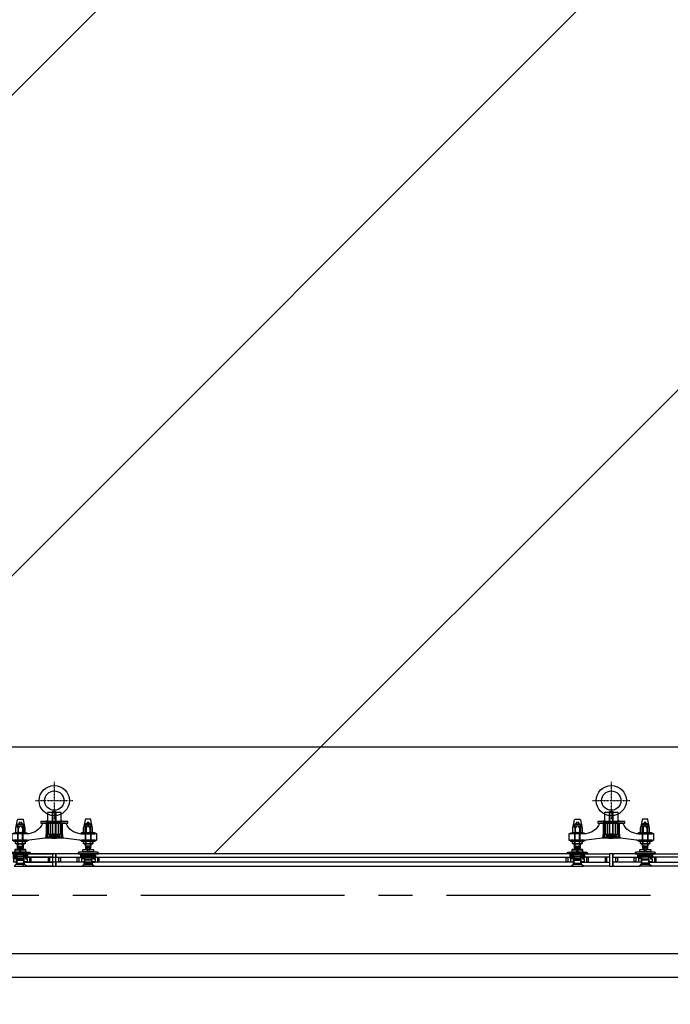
# Model space of a CAD drawing. Extents: x -66955 to 52345, y -20450 to 69550.
# Tile 55 of 94: x 24613 to 26529, y -5270 to -2370. Entities that reach past the tile are written whole.
import ezdxf

# ---------------------------------------------------------------- set-up
doc = ezdxf.new("R2010")
doc.units = 0
doc.header["$MEASUREMENT"] = 0
doc.linetypes.add('DASHDOT', pattern=[1, 0.5, -0.25, 0, -0.25])
doc.linetypes.add('HIDDEN', pattern=[0.375, 0.25, -0.125])
doc.layers.get('DEFPOINTS').update_dxf_attribs({"linetype": 'CONTINUOUS'})
for name, color, linetype in [('-E8-', 7, 'CONTINUOUS'), ('BEGGR--11-', 7, 'CONTINUOUS'), ('BEGGR--17-', 7, 'CONTINUOUS'), ('BEGGR--21-', 7, 'CONTINUOUS'), ('BEGGR--22-', 7, 'CONTINUOUS'), ('BEGGR--28-', 7, 'CONTINUOUS'), ('STRAMIEN--E7-', 7, 'CONTINUOUS')]:
    doc.layers.add(name, color=color, linetype=linetype)
doc.styles.add('txt', font='TXT', dxfattribs={"height": 0.2})
doc.dimstyles.new('MSADIM', dxfattribs={"dimtxt": 175, "dimasz": 175, "dimexe": 87.5, "dimexo": -87.5, "dimgap": 0, "dimtad": 1, "dimdec": 0, "dimzin": 2, "dimtxsty": 'txt', "dimtsz": 175, "dimcen": 175, "dimazin": 3, "dimtfac": 1, "dimtdec": 0, "dimtofl": 0, "dimtmove": 0, "dimatfit": 3, "dimtvp": 87.5, "dimtolj": 1, "dimtzin": 2})

# ---------------------------------------------------------------- blocks, each defined once
blk = doc.blocks.new('*N128')
at = {"layer": '-E8-', "color": 7, "linetype": 'CONTINUOUS'}
for p, q in [((20982.5, 2244.5), (21157.5, 2419.5)), ((21070, 2244.5), (21070, 2419.5)), ((27637.5, 2419.5), (27462.5, 2244.5)), ((27550, 2419.5), (27550, 2244.5)), ((21070, 2332), (27550, 2332))]:
    blk.add_line(p, q, dxfattribs=at)
at = {"layer": 'DEFPOINTS', "color": 0, "linetype": 'BYBLOCK'}
for p in [(27550, 3624), (25817.28, 2419.5), (21070, 2332), (21070, -8526)]:
    blk.add_point(p, dxfattribs=at).dxf.unprotected_set("ltscale", 0)
at = {"layer": '-E8-', "color": 7, "linetype": 'CONTINUOUS', "insert": (24572, 2419.5), "char_height": 175, "width": 5048.34, "attachment_point": 4, "style": 'txt'}
blk.add_mtext('{\\A0;6480 (as v  -  hart balie)}', dxfattribs=at)
blk = doc.blocks.new('*M533')
at = {"layer": 'BEGGR--17-', "color": 7, "linetype": 'CONTINUOUS'}
blk.add_lwpolyline([(9195.7, 2282.1), (9185.7, 2282.1), (9185.7, 2245.6), (9195.7, 2245.6), (9195.7, 2282.1)], close=True, dxfattribs=at)
blk = doc.blocks.new('*M534')
at = {"layer": 'BEGGR--17-', "color": 7, "linetype": 'CONTINUOUS'}
blk.add_lwpolyline([(9170.7, 2381.5), (9166.7, 2377.5), (9170.7, 2377.5), (9170.7, 2381.5)], close=True, dxfattribs=at)
blk = doc.blocks.new('*O535')
at = {"layer": 'BEGGR--17-', "color": 7, "linetype": 'CONTINUOUS'}
for points in [[(-2.4, 10.5), (-2.4, 2.5), (0.1, 2.5), (0.6, 3), (0.6, 10), (0.1, 10.5)], [(0.6, 3), (0.6, 10), (1.1, 10.5), (1.6, 10.5), (2.1, 10), (2.1, 3), (1.6, 2.5), (1.1, 2.5)]]:
    blk.add_lwpolyline(points, close=True, dxfattribs=at)
at = {"layer": 'BEGGR--21-', "color": 7, "linetype": 'CONTINUOUS'}
for points in [[(-3.9, -9.5), (5.2, -9.5), (5.2, 10.5), (-5.1, 10.5), (-5.1, 2.5), (1.1, 2.5), (1.1, -0.5), (-3.9, -0.5)], [(-2.4, 10.5), (-4.6, 10.5), (-5.1, 10), (-5.1, 3), (-4.6, 2.5), (-2.4, 2.5)], [(-3.8, 1), (-2.3, 2.4), (1.1, 2.5), (1.1, -0.5), (-3.8, -0.5)], [(5.2, 9.5), (4.9, 9.5), (4.9, 4.5), (5.2, 4.5)], [(-3.9, -9.5), (5.2, -9.5), (5.2, -10.5), (-3.9, -10.5)]]:
    blk.add_lwpolyline(points, close=True, dxfattribs=at)
blk.add_lwpolyline([(5.2, 10.1), (5.2, 4.5), (4.7, 4.5), (4.7, 10.5), (4.7, 10.5, -0.414214), (5.1, 10.1)], format="xyb", dxfattribs=at)
blk = doc.blocks.new('*O536')
at = {"layer": 'BEGGR--17-', "color": 7, "linetype": 'CONTINUOUS'}
for points in [[(-0.7, 3), (-0.7, 10), (-1.2, 10.5), (-1.7, 10.5), (-2.2, 10), (-2.2, 3), (-1.7, 2.5), (-1.2, 2.5)], [(2.3, 10.5), (2.3, 2.5), (-0.2, 2.5), (-0.7, 3), (-0.7, 10), (-0.2, 10.5)]]:
    blk.add_lwpolyline(points, close=True, dxfattribs=at)
at = {"layer": 'BEGGR--21-', "color": 7, "linetype": 'CONTINUOUS'}
for points in [[(3.9, -9.5), (-5.2, -9.5), (-5.2, 10.5), (5.1, 10.5), (5.1, 2.5), (-1.1, 2.5), (-1.1, -0.5), (3.9, -0.5)], [(-5.2, 9.5), (-4.9, 9.5), (-4.9, 4.5), (-5.2, 4.5)], [(3.8, 1), (2.3, 2.4), (-1.1, 2.5), (-1.1, -0.5), (3.8, -0.5)], [(2.4, 10.5), (4.6, 10.5), (5.1, 10), (5.1, 3), (4.6, 2.5), (2.4, 2.5)], [(3.9, -9.5), (-5.2, -9.5), (-5.2, -10.5), (3.9, -10.5)]]:
    blk.add_lwpolyline(points, close=True, dxfattribs=at)
blk.add_lwpolyline([(-5.2, 10.1), (-5.2, 4.5), (-4.7, 4.5), (-4.7, 10.5), (-4.8, 10.5, 0.414214), (-5.2, 10.1)], format="xyb", dxfattribs=at)
blk = doc.blocks.new('*O537')
at = {"layer": 'BEGGR--11-', "color": 7, "linetype": 'CONTINUOUS'}
for p, q in [((-5, 38.9), (5, 38.9)), ((-4.1, -27), (-4.1, 39.8)), ((4.1, -27), (4.1, 39.8))]:
    blk.add_line(p, q, dxfattribs=at)
at = {"layer": 'BEGGR--21-', "color": 7, "linetype": 'CONTINUOUS'}
for p, q in [((-7, -38.5), (7, -38.5)), ((-4.6, -37.7), (-4.6, -31.5)), ((4.6, -37.7), (4.6, -31.5))]:
    blk.add_line(p, q, dxfattribs=at)
for points in [[(-5, -31.5), (-5, 38.9), (-4.1, 39.8), (4.1, 39.8), (5, 38.9), (5, -31.5)], [(-5, -27), (-5, 38.9), (5, 38.9), (5, -27)]]:
    blk.add_lwpolyline(points, close=True, dxfattribs=at)
blk.add_lwpolyline([(-9.2, -37.6), (-9.2, -31.5), (9.2, -31.5), (9.2, -37.6, -0.373606), (4.6, -37.7, -0.171676), (-4.6, -37.7, -0.373634), (-9.2, -37.6)], format="xyb", dxfattribs=at)
blk = doc.blocks.new('*M538')
at = {"layer": 'BEGGR--17-', "color": 7, "linetype": 'CONTINUOUS'}
blk.add_lwpolyline([(-8351.5, 2381.5), (-8347.5, 2377.5), (-8351.5, 2377.5), (-8351.5, 2381.5)], close=True, dxfattribs=at)
blk = doc.blocks.new('*O539')
at = {"layer": 'BEGGR--17-', "color": 7, "linetype": 'CONTINUOUS'}
for points in [[(-0.7, 3), (-0.7, 10), (-1.2, 10.5), (-1.7, 10.5), (-2.2, 10), (-2.2, 3), (-1.7, 2.5), (-1.2, 2.5)], [(2.3, 10.5), (2.3, 2.5), (-0.2, 2.5), (-0.7, 3), (-0.7, 10), (-0.2, 10.5)]]:
    blk.add_lwpolyline(points, close=True, dxfattribs=at)
at = {"layer": 'BEGGR--21-', "color": 7, "linetype": 'CONTINUOUS'}
for points in [[(3.9, -9.5), (-5.2, -9.5), (-5.2, 10.5), (5.1, 10.5), (5.1, 2.5), (-1.1, 2.5), (-1.1, -0.5), (3.9, -0.5)], [(-5.2, 9.5), (-4.9, 9.5), (-4.9, 4.5), (-5.2, 4.5)], [(3.8, 1), (2.3, 2.4), (-1.1, 2.5), (-1.1, -0.5), (3.8, -0.5)], [(2.4, 10.5), (4.6, 10.5), (5.1, 10), (5.1, 3), (4.6, 2.5), (2.4, 2.5)], [(3.9, -9.5), (-5.2, -9.5), (-5.2, -10.5), (3.9, -10.5)]]:
    blk.add_lwpolyline(points, close=True, dxfattribs=at)
blk.add_lwpolyline([(-5.2, 10.1), (-5.2, 4.5), (-4.7, 4.5), (-4.7, 10.5), (-4.8, 10.5, 0.414214), (-5.2, 10.1)], format="xyb", dxfattribs=at)
blk = doc.blocks.new('*O540')
at = {"layer": 'BEGGR--17-', "color": 7, "linetype": 'CONTINUOUS'}
for points in [[(-2.4, 10.5), (-2.4, 2.5), (0.1, 2.5), (0.6, 3), (0.6, 10), (0.1, 10.5)], [(0.6, 3), (0.6, 10), (1.1, 10.5), (1.6, 10.5), (2.1, 10), (2.1, 3), (1.6, 2.5), (1.1, 2.5)]]:
    blk.add_lwpolyline(points, close=True, dxfattribs=at)
at = {"layer": 'BEGGR--21-', "color": 7, "linetype": 'CONTINUOUS'}
for points in [[(-3.9, -9.5), (5.2, -9.5), (5.2, 10.5), (-5.1, 10.5), (-5.1, 2.5), (1.1, 2.5), (1.1, -0.5), (-3.9, -0.5)], [(-2.4, 10.5), (-4.6, 10.5), (-5.1, 10), (-5.1, 3), (-4.6, 2.5), (-2.4, 2.5)], [(-3.8, 1), (-2.3, 2.4), (1.1, 2.5), (1.1, -0.5), (-3.8, -0.5)], [(5.2, 9.5), (4.9, 9.5), (4.9, 4.5), (5.2, 4.5)], [(-3.9, -9.5), (5.2, -9.5), (5.2, -10.5), (-3.9, -10.5)]]:
    blk.add_lwpolyline(points, close=True, dxfattribs=at)
blk.add_lwpolyline([(5.2, 10.1), (5.2, 4.5), (4.7, 4.5), (4.7, 10.5), (4.7, 10.5, -0.414214), (5.1, 10.1)], format="xyb", dxfattribs=at)
blk = doc.blocks.new('*O532')
at = {"layer": 'BEGGR--21-', "color": 7, "linetype": 'CONTINUOUS'}
for p, q in [((-116, -90.2), (-84, -90.2)), ((116, -90.2), (84, -90.2))]:
    blk.add_line(p, q, dxfattribs=at)
for points in [[(-20, 7.8), (20, 7.8), (20, 34.1), (-20, 34.1)], [(-107.5, -0.8), (-106, 0.8), (-93, 0.8), (-91.5, -0.8)], [(-40, 2.8), (40, 2.8), (40, 7.8), (-40, 7.8)], [(-24, -30.9), (24, -30.9), (24, 2.8), (-24, 2.8)], [(-21, -38.4), (21, -38.4), (21, 2.8), (-21, 2.8)], [(-18, -30.9), (18, -30.9), (18, 2.8), (-18, 2.8)], [(-12, -30.9), (12, -30.9), (12, 2.8), (-12, 2.8)], [(107.5, -0.8), (106, 0.8), (93, 0.8), (91.5, -0.8)], [(-119.5, -25.2), (-79.5, -25.2), (-79.5, -28.2), (-119.5, -28.2)], [(-108, -47.2), (-92, -47.2), (-92, -28.2), (-108, -28.2)], [(-107, -24.5), (-105.3, -24.5), (-105.3, -11.8), (-107, -11.8)], [(-106.9, -47.2), (-93.1, -47.2), (-93.1, -28.2), (-106.9, -28.2)], [(-93.7, -24.5), (-92, -24.5), (-92, -11.8), (-93.7, -11.8)], [(119.5, -25.2), (79.5, -25.2), (79.5, -28.2), (119.5, -28.2)], [(80, -25.2), (120, -25.2), (120, -28.2), (80, -28.2)], [(93.7, -24.5), (92, -24.5), (92, -11.8), (93.7, -11.8)], [(108, -47.2), (92, -47.2), (92, -28.2), (108, -28.2)], [(106.9, -47.2), (93.1, -47.2), (93.1, -28.2), (106.9, -28.2)], [(107, -24.5), (105.3, -24.5), (105.3, -11.8), (107, -11.8)], [(-120, -50.2), (-80, -50.2), (-80, -47.2), (-120, -47.2)], [(-113.8, -51.3), (-113.8, -57), (-112, -58), (-88, -58), (-86.1, -57), (-86.1, -51.3), (-88, -50.2), (-112, -50.2)], [(-27, -40.4), (27, -40.4), (25, -38.4), (-25, -38.4)], [(-25, -38.4), (25, -38.4), (25, -30.9), (-25, -30.9)], [(-15, -33.9), (15, -33.9), (15, -30.9), (-15, -30.9)], [(80, -50.2), (120, -50.2), (120, -47.2), (80, -47.2)], [(120, -50.2), (80, -50.2), (80, -47.2), (120, -47.2)], [(113.8, -51.3), (113.8, -57), (112, -58), (88, -58), (86.1, -57), (86.1, -51.3), (88, -50.2), (112, -50.2)], [(-130, -86.8), (-70, -86.8), (-70, -87.8), (-130, -87.8)], [(-116, -81.8), (-84, -81.8), (-84, -76.2), (-85, -75.2), (-115, -75.2), (-116, -76.2)], [(-108, -65.2), (-92, -65.2), (-92, -58), (-108, -58)], [(-106.9, -65.2), (-93.1, -65.2), (-93.1, -58), (-106.9, -58)], [(130, -86.8), (70, -86.8), (70, -87.8), (130, -87.8)], [(116, -81.8), (84, -81.8), (84, -76.2), (85, -75.2), (115, -75.2), (116, -76.2)], [(108, -65.2), (92, -65.2), (92, -58), (108, -58)], [(106.9, -65.2), (93.1, -65.2), (93.1, -58), (106.9, -58)], [(-116, -87.8), (-84, -87.8), (-84, -90.2), (-85, -91.2), (-115, -91.2), (-116, -90.2)], [(-111.5, -117.8), (-111, -117.8), (-111, -113.2), (-111.5, -113.2)], [(-111, -118.2), (-89, -118.2), (-89, -91.2), (-111, -91.2)], [(-111, -96.2), (-89, -96.2), (-89, -91.2), (-111, -91.2)], [(-110, -103.2), (-90, -103.2), (-89, -102.2), (-111, -102.2)], [(-111, -106.2), (-89, -106.2), (-90, -105.2), (-110, -105.2)], [(-111, -115.2), (-89, -115.2), (-89, -118.2), (-111, -118.2)], [(-110.2, -115.2), (-89.8, -115.2), (-89.8, -96.2), (-110.2, -96.2)], [(-80, -111.2), (-89, -111.2), (-89, -112.2), (-80, -112.2)], [(-89, -117.8), (-88.5, -117.8), (-88.5, -113.2), (-89, -113.2)], [(-5, -124.2), (-82, -124.2), (-88.5, -117.8), (-88.5, -112.2), (-5, -112.2)], [(-78.5, -87.8), (-5, -87.8), (-5, -97.8), (-78.5, -97.8)], [(78.5, -87.8), (5, -87.8), (5, -97.8), (78.5, -97.8)], [(5, -124.2), (82, -124.2), (88.5, -117.8), (88.5, -112.2), (5, -112.2)], [(80, -111.2), (89, -111.2), (89, -112.2), (80, -112.2)], [(116, -87.8), (84, -87.8), (84, -90.2), (85, -91.2), (115, -91.2), (116, -90.2)], [(89, -117.8), (88.5, -117.8), (88.5, -113.2), (89, -113.2)], [(111, -118.2), (89, -118.2), (89, -91.2), (111, -91.2)], [(111, -96.2), (89, -96.2), (89, -91.2), (111, -91.2)], [(110, -103.2), (90, -103.2), (89, -102.2), (111, -102.2)], [(111, -106.2), (89, -106.2), (90, -105.2), (110, -105.2)], [(111, -115.2), (89, -115.2), (89, -118.2), (111, -118.2)], [(110.2, -115.2), (89.8, -115.2), (89.8, -96.2), (110.2, -96.2)], [(111.5, -117.8), (111, -117.8), (111, -113.2), (111.5, -113.2)], [(-118, -124.2), (-82, -124.2), (-88, -118.2), (-112, -118.2)], [(118, -124.2), (82, -124.2), (88, -118.2), (112, -118.2)]]:
    blk.add_lwpolyline(points, close=True, dxfattribs=at)
for points in [[(-125, -29.2), (-125, -46.3, 0.414214), (-124, -47.2), (-75, -47.3, -0.414214), (-74, -46.2), (-27, -40.4), (0, -40.4), (27, -40.4), (74, -46.3, -0.414214), (75, -47.2), (124, -47.3, 0.414214), (125, -46.2), (125, -29.3, 0.414214), (124, -28.2), (75, -28.3, -0.274558), (35, 1.8), (35, 2.8), (-35, 2.8), (-35, 1.7, -0.274562), (-75, -28.2), (-124, -28.3, 0.414214), (-125, -29.3)], [(-91.1, 13.1), (-86.2, -11.8), (-86.2, -24.5), (-87.5, -25.2), (-111.5, -25.2), (-112.8, -24.5), (-112.8, -11.8), (-107.9, 13.1, -0.359173), (-106, 14.8), (-93, 14.8, -0.359173), (-91.1, 13.1)], [(91.1, 13.1), (86.2, -11.8), (86.2, -24.5), (87.5, -25.2), (111.5, -25.2), (112.8, -24.5), (112.8, -11.8), (107.9, 13.1, 0.359173), (106, 14.8), (93, 14.8, 0.359173), (91.1, 13.1)], [(-112.9, -11.8, -0.074531), (-110.6, -5.4, -0.658137), (-109.2, -5.4, -0.074561), (-107, -11.8), (-107, -24.5, -0.264894), (-112.8, -24.5), (-112.8, -11.8)], [(-105.3, -24.5), (-105.4, -11.8, -0.123747), (-101.4, -5.7, -0.391103), (-97.6, -5.7, -0.123632), (-93.7, -11.8), (-93.7, -24.5, -0.133259), (-105.4, -24.5)], [(-86.2, -11.8, 0.074531), (-88.4, -5.4, 0.658137), (-89.8, -5.4, 0.074561), (-92, -11.8), (-92, -24.5, 0.264894), (-86.2, -24.5), (-86.2, -11.8)], [(86.2, -11.8, -0.074531), (88.4, -5.4, -0.658137), (89.8, -5.4, -0.074561), (92, -11.8), (92, -24.5, -0.264894), (86.2, -24.5), (86.2, -11.8)], [(105.3, -24.5), (105.4, -11.8, 0.123747), (101.4, -5.7, 0.391103), (97.6, -5.7, 0.123632), (93.7, -11.8), (93.7, -24.5, 0.133259), (105.4, -24.5)], [(112.8, -11.8, 0.074531), (110.6, -5.4, 0.658137), (109.2, -5.4, 0.074561), (107, -11.8), (107, -24.5, 0.264894), (112.8, -24.5), (112.8, -11.8)], [(-113.9, -51.3, -0.136785), (-110.4, -50.3, -0.133111), (-106.9, -51.3), (-106.9, -57, -0.136785), (-110.4, -58.1, -0.133111), (-113.9, -57), (-113.9, -51.3)], [(-106.9, -57), (-106.9, -51.3, -0.072716), (-100, -50.3, -0.070428), (-93.1, -51.3), (-93.1, -57, -0.073005), (-100, -58.1, -0.071057), (-106.9, -57)], [(-89.6, -58.1, -0.133111), (-93.1, -57), (-93.1, -51.3, -0.136785), (-89.6, -50.3, -0.133111), (-86.1, -51.3), (-86.1, -57, -0.136785), (-89.6, -58.1)], [(89.6, -58.1, 0.133111), (93.1, -57), (93.1, -51.3, 0.136785), (89.6, -50.3, 0.133111), (86.1, -51.3), (86.1, -57, 0.136785), (89.6, -58.1)], [(106.9, -57), (106.9, -51.3, 0.072716), (100, -50.3, 0.070428), (93.1, -51.3), (93.1, -57, 0.073005), (100, -58.1, 0.071057), (106.9, -57)], [(113.9, -51.3, 0.136785), (110.4, -50.3, 0.133111), (106.9, -51.3), (106.9, -57, 0.136785), (110.4, -58.1, 0.133111), (113.9, -57), (113.9, -51.3)], [(-70, -85.5), (-70, -86.8), (-130, -86.8), (-130, -85.5, -0.389031), (-127.3, -82.6), (-118, -81.8), (-82, -81.8), (-72.7, -82.6, -0.389031), (-70, -85.5)], [(-116, -76.2), (-102, -76.2), (-102, -79.2, 1), (-98, -79.2), (-98, -76.2), (-84, -76.2)], [(-106.2, -73), (-108, -71.3), (-108, -58), (-92, -58), (-92, -71.3), (-93.8, -73, 0.198176), (-94.5, -74.8), (-94.5, -75.2), (-105.5, -75.2), (-105.5, -74.8, 0.198176), (-106.2, -73)], [(-104.7, -71.3), (-104.7, -66.2), (-95.3, -66.2), (-95.3, -71.3, -0.321707), (-104.7, -71.3)], [(70, -85.5), (70, -86.8), (130, -86.8), (130, -85.5, 0.389031), (127.3, -82.6), (118, -81.8), (82, -81.8), (72.7, -82.6, 0.389031), (70, -85.5)], [(116, -76.2), (102, -76.2), (102, -79.2, -1), (98, -79.2), (98, -76.2), (84, -76.2)], [(106.2, -73), (108, -71.3), (108, -58), (92, -58), (92, -71.3), (93.8, -73, -0.198176), (94.5, -74.8), (94.5, -75.2), (105.5, -75.2), (105.5, -74.8, -0.198176), (106.2, -73)], [(104.7, -71.3), (104.7, -66.2), (95.3, -66.2), (95.3, -71.3, 0.321707), (104.7, -71.3)], [(-132.5, -111.8), (-132.5, -98.2, -0.720759), (-131.6, -97.9, 0.5), (-128.4, -97.9, -0.720759), (-127.5, -98.2), (-127.5, -111.8, -0.700293), (-128.2, -112.1, 0.475833), (-131.8, -112.1, -0.707477), (-132.5, -111.8)], [(-67.5, -111.8), (-67.5, -98.2, 0.720759), (-68.4, -97.9, -0.5), (-71.6, -97.9, 0.720759), (-72.5, -98.2), (-72.5, -111.8, 0.700293), (-71.8, -112.1, -0.475833), (-68.2, -112.1, 0.707477), (-67.5, -111.8)], [(-13, -111.8), (-13, -98.2, 0.720759), (-13.9, -97.9, -0.5), (-17.1, -97.9, 0.720759), (-18, -98.2), (-18, -111.8, 0.700293), (-17.3, -112.1, -0.475833), (-13.7, -112.1, 0.707477), (-13, -111.8)], [(13, -111.8), (13, -98.2, -0.720759), (13.9, -97.9, 0.5), (17.1, -97.9, -0.720759), (18, -98.2), (18, -111.8, -0.700293), (17.3, -112.1, 0.475833), (13.7, -112.1, -0.707477), (13, -111.8)], [(67.5, -111.8), (67.5, -98.2, -0.720759), (68.4, -97.9, 0.5), (71.6, -97.9, -0.720759), (72.5, -98.2), (72.5, -111.8, -0.700293), (71.8, -112.1, 0.475833), (68.2, -112.1, -0.707477), (67.5, -111.8)], [(132.5, -111.8), (132.5, -98.2, 0.720759), (131.6, -97.9, -0.5), (128.4, -97.9, 0.720759), (127.5, -98.2), (127.5, -111.8, 0.700293), (128.2, -112.1, -0.475833), (131.8, -112.1, 0.707477), (132.5, -111.8)]]:
    blk.add_lwpolyline(points, format="xyb", dxfattribs=at)
for points in [[(-106.5, -11.8), (-106.5, -0.8), (-99.5, 6.6), (-92.5, -0.8), (-92.5, -11.8)], [(106.5, -11.8), (106.5, -0.8), (99.5, 6.6), (92.5, -0.8), (92.5, -11.8)], [(-107.5, -9.1), (-107.5, -0.8), (-91.5, -0.8), (-91.5, -9.1)], [(107.5, -9.1), (107.5, -0.8), (91.5, -0.8), (91.5, -9.1)], [(-108, -71.3), (-104.7, -71.3), (-104.7, -66.2), (-95.3, -66.2), (-95.3, -71.3), (-92, -71.3)], [(-104.7, -71.3), (-95.3, -66.2), (-104.7, -66.2), (-95.3, -71.3)], [(108, -71.3), (104.7, -71.3), (104.7, -66.2), (95.3, -66.2), (95.3, -71.3), (92, -71.3)], [(104.7, -71.3), (95.3, -66.2), (104.7, -66.2), (95.3, -71.3)]]:
    blk.add_lwpolyline(points, dxfattribs=at)
at = {"layer": 'BEGGR--28-', "color": 7, "linetype": 'DASHDOT'}
for p, q in [((0, 124.2), (0, 14.2)), ((-55, 69.2), (55, 69.2))]:
    blk.add_line(p, q, dxfattribs=at)
at = {"layer": 'BEGGR--28-', "color": 5, "linetype": 'CONTINUOUS'}
for radius in [44.5, 28.5]:
    blk.add_circle((0, 69.2), radius, dxfattribs=at)
at = {"layer": 'BEGGR--11-', "color": 7, "linetype": 'CONTINUOUS'}
blk.add_blockref('*O537', (0, -2.4), dxfattribs=at)
at = {"layer": 'BEGGR--17-', "color": 7, "linetype": 'CONTINUOUS'}
for name, p in [('*M534', (-9190.7, -2369.8)), ('*M538', (8371.5, -2369.8)), ('*O535', (-116.2, -101.8)), ('*O536', (-83.9, -101.8)), ('*M533', (-9190.7, -2369.8)), ('*O540', (83.9, -101.8)), ('*O539', (116.2, -101.8))]:
    blk.add_blockref(name, p, dxfattribs=at)
blk = doc.blocks.new('*M542')
at = {"layer": 'BEGGR--17-', "color": 7, "linetype": 'CONTINUOUS'}
blk.add_lwpolyline([(9255.7, 2282.1), (9245.7, 2282.1), (9245.7, 2245.6), (9255.7, 2245.6), (9255.7, 2282.1)], close=True, dxfattribs=at)
blk = doc.blocks.new('*M543')
at = {"layer": 'BEGGR--17-', "color": 7, "linetype": 'CONTINUOUS'}
blk.add_lwpolyline([(9230.7, 2381.5), (9226.7, 2377.5), (9230.7, 2377.5), (9230.7, 2381.5)], close=True, dxfattribs=at)
blk = doc.blocks.new('*O544')
at = {"layer": 'BEGGR--17-', "color": 7, "linetype": 'CONTINUOUS'}
for points in [[(-2.4, 10.5), (-2.4, 2.5), (0.1, 2.5), (0.6, 3), (0.6, 10), (0.1, 10.5)], [(0.6, 3), (0.6, 10), (1.1, 10.5), (1.6, 10.5), (2.1, 10), (2.1, 3), (1.6, 2.5), (1.1, 2.5)]]:
    blk.add_lwpolyline(points, close=True, dxfattribs=at)
at = {"layer": 'BEGGR--21-', "color": 7, "linetype": 'CONTINUOUS'}
for points in [[(-3.9, -9.5), (5.2, -9.5), (5.2, 10.5), (-5.1, 10.5), (-5.1, 2.5), (1.1, 2.5), (1.1, -0.5), (-3.9, -0.5)], [(-2.4, 10.5), (-4.6, 10.5), (-5.1, 10), (-5.1, 3), (-4.6, 2.5), (-2.4, 2.5)], [(-3.8, 1), (-2.3, 2.4), (1.1, 2.5), (1.1, -0.5), (-3.8, -0.5)], [(5.2, 9.5), (4.9, 9.5), (4.9, 4.5), (5.2, 4.5)], [(-3.9, -9.5), (5.2, -9.5), (5.2, -10.5), (-3.9, -10.5)]]:
    blk.add_lwpolyline(points, close=True, dxfattribs=at)
blk.add_lwpolyline([(5.2, 10.1), (5.2, 4.5), (4.7, 4.5), (4.7, 10.5), (4.7, 10.5, -0.414214), (5.1, 10.1)], format="xyb", dxfattribs=at)
blk = doc.blocks.new('*O545')
at = {"layer": 'BEGGR--17-', "color": 7, "linetype": 'CONTINUOUS'}
for points in [[(-0.7, 3), (-0.7, 10), (-1.2, 10.5), (-1.7, 10.5), (-2.2, 10), (-2.2, 3), (-1.7, 2.5), (-1.2, 2.5)], [(2.3, 10.5), (2.3, 2.5), (-0.2, 2.5), (-0.7, 3), (-0.7, 10), (-0.2, 10.5)]]:
    blk.add_lwpolyline(points, close=True, dxfattribs=at)
at = {"layer": 'BEGGR--21-', "color": 7, "linetype": 'CONTINUOUS'}
for points in [[(3.9, -9.5), (-5.2, -9.5), (-5.2, 10.5), (5.1, 10.5), (5.1, 2.5), (-1.1, 2.5), (-1.1, -0.5), (3.9, -0.5)], [(-5.2, 9.5), (-4.9, 9.5), (-4.9, 4.5), (-5.2, 4.5)], [(3.8, 1), (2.3, 2.4), (-1.1, 2.5), (-1.1, -0.5), (3.8, -0.5)], [(2.4, 10.5), (4.6, 10.5), (5.1, 10), (5.1, 3), (4.6, 2.5), (2.4, 2.5)], [(3.9, -9.5), (-5.2, -9.5), (-5.2, -10.5), (3.9, -10.5)]]:
    blk.add_lwpolyline(points, close=True, dxfattribs=at)
blk.add_lwpolyline([(-5.2, 10.1), (-5.2, 4.5), (-4.7, 4.5), (-4.7, 10.5), (-4.8, 10.5, 0.414214), (-5.2, 10.1)], format="xyb", dxfattribs=at)
blk = doc.blocks.new('*O546')
at = {"layer": 'BEGGR--11-', "color": 7, "linetype": 'CONTINUOUS'}
for p, q in [((-5, 38.9), (5, 38.9)), ((-4.1, -27), (-4.1, 39.8)), ((4.1, -27), (4.1, 39.8))]:
    blk.add_line(p, q, dxfattribs=at)
at = {"layer": 'BEGGR--21-', "color": 7, "linetype": 'CONTINUOUS'}
for p, q in [((-7, -38.5), (7, -38.5)), ((-4.6, -37.7), (-4.6, -31.5)), ((4.6, -37.7), (4.6, -31.5))]:
    blk.add_line(p, q, dxfattribs=at)
for points in [[(-5, -31.5), (-5, 38.9), (-4.1, 39.8), (4.1, 39.8), (5, 38.9), (5, -31.5)], [(-5, -27), (-5, 38.9), (5, 38.9), (5, -27)]]:
    blk.add_lwpolyline(points, close=True, dxfattribs=at)
blk.add_lwpolyline([(-9.2, -37.6), (-9.2, -31.5), (9.2, -31.5), (9.2, -37.6, -0.373606), (4.6, -37.7, -0.171676), (-4.6, -37.7, -0.373634), (-9.2, -37.6)], format="xyb", dxfattribs=at)
blk = doc.blocks.new('*M547')
at = {"layer": 'BEGGR--17-', "color": 7, "linetype": 'CONTINUOUS'}
blk.add_lwpolyline([(-8291.5, 2381.5), (-8287.5, 2377.5), (-8291.5, 2377.5), (-8291.5, 2381.5)], close=True, dxfattribs=at)
blk = doc.blocks.new('*O548')
at = {"layer": 'BEGGR--17-', "color": 7, "linetype": 'CONTINUOUS'}
for points in [[(-0.7, 3), (-0.7, 10), (-1.2, 10.5), (-1.7, 10.5), (-2.2, 10), (-2.2, 3), (-1.7, 2.5), (-1.2, 2.5)], [(2.3, 10.5), (2.3, 2.5), (-0.2, 2.5), (-0.7, 3), (-0.7, 10), (-0.2, 10.5)]]:
    blk.add_lwpolyline(points, close=True, dxfattribs=at)
at = {"layer": 'BEGGR--21-', "color": 7, "linetype": 'CONTINUOUS'}
for points in [[(3.9, -9.5), (-5.2, -9.5), (-5.2, 10.5), (5.1, 10.5), (5.1, 2.5), (-1.1, 2.5), (-1.1, -0.5), (3.9, -0.5)], [(-5.2, 9.5), (-4.9, 9.5), (-4.9, 4.5), (-5.2, 4.5)], [(3.8, 1), (2.3, 2.4), (-1.1, 2.5), (-1.1, -0.5), (3.8, -0.5)], [(2.4, 10.5), (4.6, 10.5), (5.1, 10), (5.1, 3), (4.6, 2.5), (2.4, 2.5)], [(3.9, -9.5), (-5.2, -9.5), (-5.2, -10.5), (3.9, -10.5)]]:
    blk.add_lwpolyline(points, close=True, dxfattribs=at)
blk.add_lwpolyline([(-5.2, 10.1), (-5.2, 4.5), (-4.7, 4.5), (-4.7, 10.5), (-4.8, 10.5, 0.414214), (-5.2, 10.1)], format="xyb", dxfattribs=at)
blk = doc.blocks.new('*O549')
at = {"layer": 'BEGGR--17-', "color": 7, "linetype": 'CONTINUOUS'}
for points in [[(-2.4, 10.5), (-2.4, 2.5), (0.1, 2.5), (0.6, 3), (0.6, 10), (0.1, 10.5)], [(0.6, 3), (0.6, 10), (1.1, 10.5), (1.6, 10.5), (2.1, 10), (2.1, 3), (1.6, 2.5), (1.1, 2.5)]]:
    blk.add_lwpolyline(points, close=True, dxfattribs=at)
at = {"layer": 'BEGGR--21-', "color": 7, "linetype": 'CONTINUOUS'}
for points in [[(-3.9, -9.5), (5.2, -9.5), (5.2, 10.5), (-5.1, 10.5), (-5.1, 2.5), (1.1, 2.5), (1.1, -0.5), (-3.9, -0.5)], [(-2.4, 10.5), (-4.6, 10.5), (-5.1, 10), (-5.1, 3), (-4.6, 2.5), (-2.4, 2.5)], [(-3.8, 1), (-2.3, 2.4), (1.1, 2.5), (1.1, -0.5), (-3.8, -0.5)], [(5.2, 9.5), (4.9, 9.5), (4.9, 4.5), (5.2, 4.5)], [(-3.9, -9.5), (5.2, -9.5), (5.2, -10.5), (-3.9, -10.5)]]:
    blk.add_lwpolyline(points, close=True, dxfattribs=at)
blk.add_lwpolyline([(5.2, 10.1), (5.2, 4.5), (4.7, 4.5), (4.7, 10.5), (4.7, 10.5, -0.414214), (5.1, 10.1)], format="xyb", dxfattribs=at)
blk = doc.blocks.new('*O541')
at = {"layer": 'BEGGR--21-', "color": 7, "linetype": 'CONTINUOUS'}
for p, q in [((-116, -90.2), (-84, -90.2)), ((116, -90.2), (84, -90.2))]:
    blk.add_line(p, q, dxfattribs=at)
for points in [[(-20, 7.8), (20, 7.8), (20, 34.1), (-20, 34.1)], [(-107.5, -0.8), (-106, 0.8), (-93, 0.8), (-91.5, -0.8)], [(-40, 2.8), (40, 2.8), (40, 7.8), (-40, 7.8)], [(-24, -30.9), (24, -30.9), (24, 2.8), (-24, 2.8)], [(-21, -38.4), (21, -38.4), (21, 2.8), (-21, 2.8)], [(-18, -30.9), (18, -30.9), (18, 2.8), (-18, 2.8)], [(-12, -30.9), (12, -30.9), (12, 2.8), (-12, 2.8)], [(107.5, -0.8), (106, 0.8), (93, 0.8), (91.5, -0.8)], [(-119.5, -25.2), (-79.5, -25.2), (-79.5, -28.2), (-119.5, -28.2)], [(-108, -47.2), (-92, -47.2), (-92, -28.2), (-108, -28.2)], [(-107, -24.5), (-105.3, -24.5), (-105.3, -11.8), (-107, -11.8)], [(-106.9, -47.2), (-93.1, -47.2), (-93.1, -28.2), (-106.9, -28.2)], [(-93.7, -24.5), (-92, -24.5), (-92, -11.8), (-93.7, -11.8)], [(119.5, -25.2), (79.5, -25.2), (79.5, -28.2), (119.5, -28.2)], [(80, -25.2), (120, -25.2), (120, -28.2), (80, -28.2)], [(93.7, -24.5), (92, -24.5), (92, -11.8), (93.7, -11.8)], [(108, -47.2), (92, -47.2), (92, -28.2), (108, -28.2)], [(106.9, -47.2), (93.1, -47.2), (93.1, -28.2), (106.9, -28.2)], [(107, -24.5), (105.3, -24.5), (105.3, -11.8), (107, -11.8)], [(-120, -50.2), (-80, -50.2), (-80, -47.2), (-120, -47.2)], [(-113.8, -51.3), (-113.8, -57), (-112, -58), (-88, -58), (-86.1, -57), (-86.1, -51.3), (-88, -50.2), (-112, -50.2)], [(-27, -40.4), (27, -40.4), (25, -38.4), (-25, -38.4)], [(-25, -38.4), (25, -38.4), (25, -30.9), (-25, -30.9)], [(-15, -33.9), (15, -33.9), (15, -30.9), (-15, -30.9)], [(80, -50.2), (120, -50.2), (120, -47.2), (80, -47.2)], [(120, -50.2), (80, -50.2), (80, -47.2), (120, -47.2)], [(113.8, -51.3), (113.8, -57), (112, -58), (88, -58), (86.1, -57), (86.1, -51.3), (88, -50.2), (112, -50.2)], [(-130, -86.8), (-70, -86.8), (-70, -87.8), (-130, -87.8)], [(-116, -81.8), (-84, -81.8), (-84, -76.2), (-85, -75.2), (-115, -75.2), (-116, -76.2)], [(-108, -65.2), (-92, -65.2), (-92, -58), (-108, -58)], [(-106.9, -65.2), (-93.1, -65.2), (-93.1, -58), (-106.9, -58)], [(130, -86.8), (70, -86.8), (70, -87.8), (130, -87.8)], [(116, -81.8), (84, -81.8), (84, -76.2), (85, -75.2), (115, -75.2), (116, -76.2)], [(108, -65.2), (92, -65.2), (92, -58), (108, -58)], [(106.9, -65.2), (93.1, -65.2), (93.1, -58), (106.9, -58)], [(-116, -87.8), (-84, -87.8), (-84, -90.2), (-85, -91.2), (-115, -91.2), (-116, -90.2)], [(-111.5, -117.8), (-111, -117.8), (-111, -113.2), (-111.5, -113.2)], [(-111, -118.2), (-89, -118.2), (-89, -91.2), (-111, -91.2)], [(-111, -96.2), (-89, -96.2), (-89, -91.2), (-111, -91.2)], [(-110, -103.2), (-90, -103.2), (-89, -102.2), (-111, -102.2)], [(-111, -106.2), (-89, -106.2), (-90, -105.2), (-110, -105.2)], [(-111, -115.2), (-89, -115.2), (-89, -118.2), (-111, -118.2)], [(-110.2, -115.2), (-89.8, -115.2), (-89.8, -96.2), (-110.2, -96.2)], [(-80, -111.2), (-89, -111.2), (-89, -112.2), (-80, -112.2)], [(-89, -117.8), (-88.5, -117.8), (-88.5, -113.2), (-89, -113.2)], [(-5, -124.2), (-82, -124.2), (-88.5, -117.8), (-88.5, -112.2), (-5, -112.2)], [(-78.5, -87.8), (-5, -87.8), (-5, -97.8), (-78.5, -97.8)], [(78.5, -87.8), (5, -87.8), (5, -97.8), (78.5, -97.8)], [(5, -124.2), (82, -124.2), (88.5, -117.8), (88.5, -112.2), (5, -112.2)], [(80, -111.2), (89, -111.2), (89, -112.2), (80, -112.2)], [(116, -87.8), (84, -87.8), (84, -90.2), (85, -91.2), (115, -91.2), (116, -90.2)], [(89, -117.8), (88.5, -117.8), (88.5, -113.2), (89, -113.2)], [(111, -118.2), (89, -118.2), (89, -91.2), (111, -91.2)], [(111, -96.2), (89, -96.2), (89, -91.2), (111, -91.2)], [(110, -103.2), (90, -103.2), (89, -102.2), (111, -102.2)], [(111, -106.2), (89, -106.2), (90, -105.2), (110, -105.2)], [(111, -115.2), (89, -115.2), (89, -118.2), (111, -118.2)], [(110.2, -115.2), (89.8, -115.2), (89.8, -96.2), (110.2, -96.2)], [(111.5, -117.8), (111, -117.8), (111, -113.2), (111.5, -113.2)], [(-118, -124.2), (-82, -124.2), (-88, -118.2), (-112, -118.2)], [(118, -124.2), (82, -124.2), (88, -118.2), (112, -118.2)]]:
    blk.add_lwpolyline(points, close=True, dxfattribs=at)
for points in [[(-125, -29.2), (-125, -46.3, 0.414214), (-124, -47.2), (-75, -47.3, -0.414214), (-74, -46.2), (-27, -40.4), (0, -40.4), (27, -40.4), (74, -46.3, -0.414214), (75, -47.2), (124, -47.3, 0.414214), (125, -46.2), (125, -29.3, 0.414214), (124, -28.2), (75, -28.3, -0.274558), (35, 1.8), (35, 2.8), (-35, 2.8), (-35, 1.7, -0.274562), (-75, -28.2), (-124, -28.3, 0.414214), (-125, -29.3)], [(-91.1, 13.1), (-86.2, -11.8), (-86.2, -24.5), (-87.5, -25.2), (-111.5, -25.2), (-112.8, -24.5), (-112.8, -11.8), (-107.9, 13.1, -0.359173), (-106, 14.8), (-93, 14.8, -0.359173), (-91.1, 13.1)], [(91.1, 13.1), (86.2, -11.8), (86.2, -24.5), (87.5, -25.2), (111.5, -25.2), (112.8, -24.5), (112.8, -11.8), (107.9, 13.1, 0.359173), (106, 14.8), (93, 14.8, 0.359173), (91.1, 13.1)], [(-112.9, -11.8, -0.074531), (-110.6, -5.4, -0.658137), (-109.2, -5.4, -0.074561), (-107, -11.8), (-107, -24.5, -0.264894), (-112.8, -24.5), (-112.8, -11.8)], [(-105.3, -24.5), (-105.4, -11.8, -0.123747), (-101.4, -5.7, -0.391103), (-97.6, -5.7, -0.123632), (-93.7, -11.8), (-93.7, -24.5, -0.133259), (-105.4, -24.5)], [(-86.2, -11.8, 0.074531), (-88.4, -5.4, 0.658137), (-89.8, -5.4, 0.074561), (-92, -11.8), (-92, -24.5, 0.264894), (-86.2, -24.5), (-86.2, -11.8)], [(86.2, -11.8, -0.074531), (88.4, -5.4, -0.658137), (89.8, -5.4, -0.074561), (92, -11.8), (92, -24.5, -0.264894), (86.2, -24.5), (86.2, -11.8)], [(105.3, -24.5), (105.4, -11.8, 0.123747), (101.4, -5.7, 0.391103), (97.6, -5.7, 0.123632), (93.7, -11.8), (93.7, -24.5, 0.133259), (105.4, -24.5)], [(112.8, -11.8, 0.074531), (110.6, -5.4, 0.658137), (109.2, -5.4, 0.074561), (107, -11.8), (107, -24.5, 0.264894), (112.8, -24.5), (112.8, -11.8)], [(-113.9, -51.3, -0.136785), (-110.4, -50.3, -0.133111), (-106.9, -51.3), (-106.9, -57, -0.136785), (-110.4, -58.1, -0.133111), (-113.9, -57), (-113.9, -51.3)], [(-106.9, -57), (-106.9, -51.3, -0.072716), (-100, -50.3, -0.070428), (-93.1, -51.3), (-93.1, -57, -0.073005), (-100, -58.1, -0.071057), (-106.9, -57)], [(-89.6, -58.1, -0.133111), (-93.1, -57), (-93.1, -51.3, -0.136785), (-89.6, -50.3, -0.133111), (-86.1, -51.3), (-86.1, -57, -0.136785), (-89.6, -58.1)], [(89.6, -58.1, 0.133111), (93.1, -57), (93.1, -51.3, 0.136785), (89.6, -50.3, 0.133111), (86.1, -51.3), (86.1, -57, 0.136785), (89.6, -58.1)], [(106.9, -57), (106.9, -51.3, 0.072716), (100, -50.3, 0.070428), (93.1, -51.3), (93.1, -57, 0.073005), (100, -58.1, 0.071057), (106.9, -57)], [(113.9, -51.3, 0.136785), (110.4, -50.3, 0.133111), (106.9, -51.3), (106.9, -57, 0.136785), (110.4, -58.1, 0.133111), (113.9, -57), (113.9, -51.3)], [(-70, -85.5), (-70, -86.8), (-130, -86.8), (-130, -85.5, -0.389031), (-127.3, -82.6), (-118, -81.8), (-82, -81.8), (-72.7, -82.6, -0.389031), (-70, -85.5)], [(-116, -76.2), (-102, -76.2), (-102, -79.2, 1), (-98, -79.2), (-98, -76.2), (-84, -76.2)], [(-106.2, -73), (-108, -71.3), (-108, -58), (-92, -58), (-92, -71.3), (-93.8, -73, 0.198176), (-94.5, -74.8), (-94.5, -75.2), (-105.5, -75.2), (-105.5, -74.8, 0.198176), (-106.2, -73)], [(-104.7, -71.3), (-104.7, -66.2), (-95.3, -66.2), (-95.3, -71.3, -0.321707), (-104.7, -71.3)], [(70, -85.5), (70, -86.8), (130, -86.8), (130, -85.5, 0.389031), (127.3, -82.6), (118, -81.8), (82, -81.8), (72.7, -82.6, 0.389031), (70, -85.5)], [(116, -76.2), (102, -76.2), (102, -79.2, -1), (98, -79.2), (98, -76.2), (84, -76.2)], [(106.2, -73), (108, -71.3), (108, -58), (92, -58), (92, -71.3), (93.8, -73, -0.198176), (94.5, -74.8), (94.5, -75.2), (105.5, -75.2), (105.5, -74.8, -0.198176), (106.2, -73)], [(104.7, -71.3), (104.7, -66.2), (95.3, -66.2), (95.3, -71.3, 0.321707), (104.7, -71.3)], [(-132.5, -111.8), (-132.5, -98.2, -0.720759), (-131.6, -97.9, 0.5), (-128.4, -97.9, -0.720759), (-127.5, -98.2), (-127.5, -111.8, -0.700293), (-128.2, -112.1, 0.475833), (-131.8, -112.1, -0.707477), (-132.5, -111.8)], [(-67.5, -111.8), (-67.5, -98.2, 0.720759), (-68.4, -97.9, -0.5), (-71.6, -97.9, 0.720759), (-72.5, -98.2), (-72.5, -111.8, 0.700293), (-71.8, -112.1, -0.475833), (-68.2, -112.1, 0.707477), (-67.5, -111.8)], [(-13, -111.8), (-13, -98.2, 0.720759), (-13.9, -97.9, -0.5), (-17.1, -97.9, 0.720759), (-18, -98.2), (-18, -111.8, 0.700293), (-17.3, -112.1, -0.475833), (-13.7, -112.1, 0.707477), (-13, -111.8)], [(13, -111.8), (13, -98.2, -0.720759), (13.9, -97.9, 0.5), (17.1, -97.9, -0.720759), (18, -98.2), (18, -111.8, -0.700293), (17.3, -112.1, 0.475833), (13.7, -112.1, -0.707477), (13, -111.8)], [(67.5, -111.8), (67.5, -98.2, -0.720759), (68.4, -97.9, 0.5), (71.6, -97.9, -0.720759), (72.5, -98.2), (72.5, -111.8, -0.700293), (71.8, -112.1, 0.475833), (68.2, -112.1, -0.707477), (67.5, -111.8)], [(132.5, -111.8), (132.5, -98.2, 0.720759), (131.6, -97.9, -0.5), (128.4, -97.9, 0.720759), (127.5, -98.2), (127.5, -111.8, 0.700293), (128.2, -112.1, -0.475833), (131.8, -112.1, 0.707477), (132.5, -111.8)]]:
    blk.add_lwpolyline(points, format="xyb", dxfattribs=at)
for points in [[(-106.5, -11.8), (-106.5, -0.8), (-99.5, 6.6), (-92.5, -0.8), (-92.5, -11.8)], [(106.5, -11.8), (106.5, -0.8), (99.5, 6.6), (92.5, -0.8), (92.5, -11.8)], [(-107.5, -9.1), (-107.5, -0.8), (-91.5, -0.8), (-91.5, -9.1)], [(107.5, -9.1), (107.5, -0.8), (91.5, -0.8), (91.5, -9.1)], [(-108, -71.3), (-104.7, -71.3), (-104.7, -66.2), (-95.3, -66.2), (-95.3, -71.3), (-92, -71.3)], [(-104.7, -71.3), (-95.3, -66.2), (-104.7, -66.2), (-95.3, -71.3)], [(108, -71.3), (104.7, -71.3), (104.7, -66.2), (95.3, -66.2), (95.3, -71.3), (92, -71.3)], [(104.7, -71.3), (95.3, -66.2), (104.7, -66.2), (95.3, -71.3)]]:
    blk.add_lwpolyline(points, dxfattribs=at)
at = {"layer": 'BEGGR--28-', "color": 7, "linetype": 'DASHDOT'}
for p, q in [((0, 124.2), (0, 14.2)), ((-55, 69.2), (55, 69.2))]:
    blk.add_line(p, q, dxfattribs=at)
at = {"layer": 'BEGGR--28-', "color": 5, "linetype": 'CONTINUOUS'}
for radius in [44.5, 28.5]:
    blk.add_circle((0, 69.2), radius, dxfattribs=at)
at = {"layer": 'BEGGR--11-', "color": 7, "linetype": 'CONTINUOUS'}
blk.add_blockref('*O546', (0, -2.4), dxfattribs=at)
at = {"layer": 'BEGGR--17-', "color": 7, "linetype": 'CONTINUOUS'}
for name, p in [('*M543', (-9250.7, -2369.8)), ('*M547', (8311.5, -2369.8)), ('*O544', (-116.2, -101.8)), ('*O545', (-83.9, -101.8)), ('*M542', (-9250.7, -2369.8)), ('*O549', (83.9, -101.8)), ('*O548', (116.2, -101.8))]:
    blk.add_blockref(name, p, dxfattribs=at)
blk = doc.blocks.new('*O515')
at = {"layer": 'BEGGR--21-', "color": 7, "linetype": 'CONTINUOUS'}
for points in [[(1483, -77.5), (-127.5, -77.5), (-127.5, -87.5), (1483, -87.5)], [(1726.5, -77.5), (3133.2, -77.5), (3133.2, -87.5), (1726.5, -87.5)], [(-127.5, -114), (1486.5, -114), (1493, -107.5), (1493, -102), (-127.5, -102)], [(3248.5, -114), (1722.5, -114), (1716, -107.5), (1716, -102), (3248.5, -102)]]:
    blk.add_lwpolyline(points, close=True, dxfattribs=at)
at = {"layer": 'BEGGR--11-', "color": 7, "linetype": 'CONTINUOUS'}
for name, p in [('*O532', (-35.5, 10.2)), ('*O541', (1604.5, 10.2))]:
    blk.add_blockref(name, p, dxfattribs=at)

msp = doc.modelspace()

# ---------------------------------------------------------------- linework, layer by layer
at = {"layer": 'BEGGR--11-', "color": 1, "linetype": 'CONTINUOUS'}
for p, q in [((22356.18, -4827), (35260, 8076.82)), ((23770.4, -4827), (35260, 6662.6)), ((25184.61, -4827), (35260, 5248.39))]:
    msp.add_line(p, q, dxfattribs=at)
at = {"layer": 'BEGGR--21-', "color": 7, "linetype": 'HIDDEN'}
msp.add_lwpolyline([(20830, 3615), (20830, -5190), (35710, -5190), (35710, 3615)], dxfattribs=at)
at = {"layer": 'BEGGR--21-', "color": 7, "linetype": 'CONTINUOUS'}
msp.add_lwpolyline([(20895, 117), (20895, -5120), (35645, -5120), (35645, 117)], dxfattribs=at)
at = {"layer": 'BEGGR--22-', "color": 7, "linetype": 'HIDDEN'}
msp.add_lwpolyline([(35038, 170), (35038, -4513), (21502, -4513), (21502, 170)], dxfattribs=at)
at = {"layer": 'STRAMIEN--E7-', "color": 1, "linetype": 'CONTINUOUS'}
for p, q in [((24670, -4950), (24370, -4950)), ((24870, -4950), (24770, -4950)), ((25270, -4950), (24970, -4950)), ((25570, -4950), (25270, -4950)), ((25770, -4950), (25670, -4950)), ((26170, -4950), (25870, -4950)), ((26470, -4950), (26170, -4950))]:
    msp.add_line(p, q, dxfattribs=at)

# ---------------------------------------------------------------- block references
at = {"layer": 'BEGGR--11-', "color": 7, "linetype": 'CONTINUOUS'}
msp.add_blockref('*O515', (24750.5, -4749.5), dxfattribs=at)

# ---------------------------------------------------------------- dimensions: what is measured, and where the dimension line sits
at = {"layer": '-E8-', "color": 7, "linetype": 'CONTINUOUS'}
dim = msp.add_linear_dim(base=(21070, 2332), p1=(27550, 3624), p2=(21070, -8526), dimstyle='MSADIM', dxfattribs=at)
dim.commit()
dim.dimension.update_dxf_attribs({"geometry": '*N128', "text_midpoint": (25817.28, 2419.5), "dimtype": 160})

doc.saveas('drawing.dxf')
